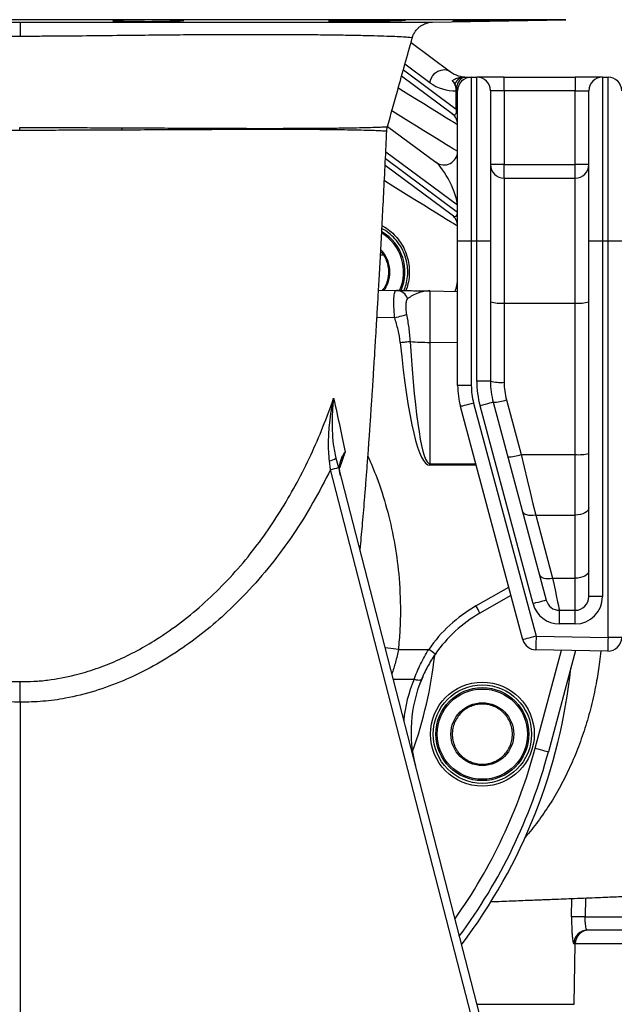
# Model space of a CAD drawing. Header units: millimetres. Extents: x 7 to 807, y 9 to 2008.
# Tile 3 of 9: x 355 to 572, y 215 to 575. Entities that reach past the tile are written whole.
import ezdxf

# ---------------------------------------------------------------- set-up
doc = ezdxf.new("R2010")
doc.units = ezdxf.units.MM

msp = doc.modelspace()

# ---------------------------------------------------------------- linework, layer by layer
at = {"color": 8, "linetype": 'Continuous', "lineweight": 25}
for p, q in [((554.46, 575.41), (155.36, 575.41)), ((504.77, 552.38), (495.63, 559.16)), ((495.05, 557.1), (514.41, 542.75)), ((514.83, 507.56), (488.61, 526.99)), ((488.5, 524.59), (514.83, 505.07)), ((491.93, 466.44), (485.39, 466.55)), ((514.91, 457.23), (504.73, 457.41)), ((473.74, 417.36), (471.74, 411.41)), ((504.73, 413), (521.54, 412.99)), ((521.68, 412.47), (504.73, 412.48)), ((521.62, 361.01), (533.63, 367.87)), ((543.26, 308.96), (552.87, 344.82)), ((498.95, 334.18), (491.27, 334.18)), ((556.6, 247.35), (556.7, 254.04)), ((561.67, 254.24), (561.56, 247.35)), ((557.91, 237.52), (557.38, 237.52)), ((521.94, 215.35), (557.52, 215.35))]:
    msp.add_line(p, q, dxfattribs=at)
at = {"color": 7, "linetype": 'Continuous', "lineweight": 25}
for p, q in [((410.52, 575.29), (410.52, 574.97)), ((485.69, 575.28), (485.69, 574.97)), ((505.69, 574.56), (554.46, 575.41)), ((497.85, 567.08), (512.25, 556.4)), ((512.89, 540.99), (494.38, 554.71)), ((513.94, 552.02), (513.01, 553.1)), ((517.58, 554.43), (519.91, 554.43)), ((519.91, 554.43), (519.91, 494.43)), ((519.91, 554.43), (521.91, 554.43)), ((521.91, 494.43), (521.91, 554.43)), ((531.91, 554.43), (521.91, 554.43)), ((531.91, 549.43), (531.91, 554.43)), ((531.91, 554.43), (557.91, 554.43)), ((557.91, 554.43), (557.91, 549.43)), ((567.91, 554.43), (557.91, 554.43)), ((567.91, 554.43), (567.91, 494.43)), ((567.91, 554.43), (569.91, 554.43)), ((569.91, 494.43), (569.91, 554.43)), ((514.38, 549.45), (514.37, 550.18)), ((514.43, 550.29), (514.4, 549.58)), ((514.41, 542.75), (514.41, 549.43)), ((514.91, 549.43), (514.41, 549.43)), ((514.91, 494.43), (514.91, 549.43)), ((526.91, 549.43), (526.91, 494.43)), ((531.91, 549.43), (526.91, 549.43)), ((531.91, 549.43), (531.91, 522.43)), ((557.91, 549.43), (531.91, 549.43)), ((557.91, 522.43), (557.91, 549.43)), ((557.91, 549.43), (562.91, 549.43)), ((562.91, 494.43), (562.91, 549.43)), ((514.91, 542.75), (514.41, 542.75)), ((489.16, 536.33), (489.16, 536.33)), ((489.27, 536.38), (506.93, 523.28)), ((512.89, 503.93), (488.38, 522.1)), ((531.91, 522.43), (526.91, 522.43)), ((531.91, 517.43), (531.91, 522.43)), ((531.91, 522.43), (557.91, 522.43)), ((557.91, 517.43), (557.91, 522.43)), ((562.91, 522.43), (557.91, 522.43)), ((531.91, 517.43), (531.91, 471.79)), ((531.91, 517.43), (557.91, 517.43)), ((557.91, 471.79), (557.91, 517.43)), ((514.83, 507.56), (514.91, 507.56)), ((514.83, 505.07), (514.83, 507.56)), ((514.83, 505.07), (514.91, 505.07)), ((514.91, 441.68), (514.91, 494.43)), ((519.91, 494.43), (514.91, 494.43)), ((521.91, 494.43), (519.91, 494.43)), ((519.91, 494.43), (519.91, 441.68)), ((526.91, 494.43), (521.91, 494.43)), ((521.91, 443.26), (521.91, 494.43)), ((526.91, 494.43), (526.91, 443.26)), ((567.91, 494.43), (562.91, 494.43)), ((562.91, 364.43), (562.91, 494.43)), ((567.91, 494.43), (567.91, 364.43)), ((569.91, 494.43), (567.91, 494.43)), ((569.91, 349.52), (569.91, 494.43)), ((574.91, 494.43), (569.91, 494.43)), ((486.7, 489.43), (487.55, 489.43)), ((485.97, 476.54), (492.54, 476.42)), ((504.73, 476.21), (514.91, 476.03)), ((531.91, 471.79), (531.91, 442.83)), ((531.91, 471.79), (557.91, 471.79)), ((557.91, 416.39), (557.91, 471.79)), ((504.73, 457.41), (504.73, 413)), ((526.91, 443.26), (521.91, 443.26)), ((519.91, 441.68), (514.91, 441.68)), ((532.76, 436.36), (538.11, 416.39)), ((538.77, 348.69), (515.93, 433.92)), ((520.76, 435.21), (543.6, 349.98)), ((542.49, 361.84), (523.1, 434.2)), ((527.93, 435.5), (547.32, 363.14)), ((470.4, 415.04), (471.28, 411.65)), ((538.11, 416.39), (557.91, 416.39)), ((557.91, 394.25), (557.91, 416.39)), ((468.43, 410.9), (468.02, 414.07)), ((565.08, 36.36), (468.43, 410.9)), ((471.28, 411.65), (567.93, 37.11)), ((543.45, 394.25), (549.63, 371.18)), ((543.45, 394.25), (557.91, 394.25)), ((557.91, 371.18), (557.91, 394.25)), ((549.63, 371.18), (557.91, 371.18)), ((557.91, 359.43), (557.91, 371.18)), ((534.42, 364.9), (523.05, 358.4)), ((567.91, 364.43), (562.91, 364.43)), ((552.15, 354.43), (552.15, 359.43)), ((552.15, 359.43), (557.91, 359.43)), ((557.91, 354.43), (557.91, 359.43)), ((557.91, 354.43), (552.15, 354.43)), ((543.6, 349.98), (569.91, 349.52)), ((574.91, 349.52), (569.91, 349.52)), ((493.22, 345.13), (504.32, 345.13)), ((507, 343.76), (506.58, 343.2)), ((569.82, 344.52), (543.51, 344.98)), ((558.02, 344.73), (548.09, 307.67)), ((502.13, 335.11), (500.71, 331.63)), ((354.91, 325.83), (354.91, 9.46)), ((561.56, 247.35), (612.84, 247.35)), ((612.84, 242.43), (562.36, 242.43)), ((557.52, 215.35), (557.91, 237.52)), ((577.83, 237.43), (557.91, 237.43))]:
    msp.add_line(p, q, dxfattribs=at)
at = {"color": 7, "linetype": 'Continuous', "lineweight": 25, "flags": 128}
for points in [[(354.91, 574.51), (354.91, 574.4), (354.91, 574.11), (354.91, 573.66), (354.91, 573.04), (354.91, 572.28), (354.91, 571.39), (354.91, 570.4), (354.91, 569.31)], [(504.77, 552.38), (505.11, 553.64), (505.74, 554.81), (506.62, 555.8), (507.69, 556.55), (508.88, 557.01), (510.09, 557.14), (511.24, 556.93), (512.25, 556.4)], [(354.7, 534.94), (354.7, 535.07), (354.7, 535.2), (354.7, 535.33), (354.7, 535.46), (354.7, 535.59), (354.7, 535.72), (354.7, 535.84), (354.7, 535.97)], [(491.93, 466.44), (492.59, 466.62), (493.24, 466.79), (493.87, 466.96), (494.45, 467.12), (494.99, 467.27), (495.46, 467.4), (495.87, 467.51), (496.19, 467.6)], [(493.92, 457.4), (494.43, 457.45), (494.93, 457.49), (495.42, 457.54), (495.89, 457.59), (496.34, 457.63), (496.77, 457.67), (497.16, 457.71), (497.52, 457.75)], [(520.76, 435.21), (519.82, 434.96), (518.91, 434.72), (518.08, 434.49), (517.34, 434.3), (516.74, 434.14), (516.3, 434.02), (516.02, 433.94), (515.93, 433.92)], [(527.93, 435.5), (527.84, 435.47), (527.56, 435.4), (527.12, 435.28), (526.52, 435.12), (525.78, 434.92), (524.95, 434.7), (524.04, 434.46), (523.1, 434.2)], [(538.11, 416.39), (539.24, 411.72), (540.34, 407.13), (541.42, 402.67), (542.46, 398.36), (543.45, 394.25)], [(562.91, 396.9), (562.81, 396.39), (562.53, 395.89), (562.07, 395.43), (561.44, 395.03), (560.69, 394.7), (559.82, 394.45), (558.88, 394.3), (557.91, 394.25)], [(543.45, 394.25), (542.58, 394.13), (541.74, 394.09), (540.95, 394.15), (540.25, 394.29), (539.64, 394.51), (539.16, 394.81), (538.82, 395.18), (538.62, 395.61)], [(544.8, 372.54), (545, 372.12), (545.34, 371.75), (545.82, 371.44), (546.43, 371.22), (547.13, 371.08), (547.92, 371.02), (548.76, 371.06), (549.63, 371.18)], [(549.63, 371.18), (550.18, 368.61), (550.68, 366.3), (551.11, 364.27), (551.48, 362.57), (551.77, 361.21), (551.98, 360.23), (552.11, 359.63), (552.15, 359.43)], [(562.91, 373.83), (562.81, 373.32), (562.53, 372.82), (562.07, 372.36), (561.44, 371.96), (560.69, 371.63), (559.82, 371.39), (558.88, 371.24), (557.91, 371.18)], [(547.32, 363.14), (547.23, 363.11), (546.95, 363.04), (546.51, 362.92), (545.9, 362.76), (545.17, 362.56), (544.34, 362.34), (543.43, 362.1), (542.49, 361.84)], [(543.6, 349.98), (542.66, 349.73), (541.75, 349.48), (540.91, 349.26), (540.18, 349.06), (539.58, 348.9), (539.14, 348.78), (538.86, 348.71), (538.77, 348.69)], [(543.6, 349.98), (543.58, 349), (543.56, 348.07), (543.55, 347.2), (543.54, 346.44), (543.53, 345.82), (543.52, 345.36), (543.51, 345.08), (543.51, 344.98)], [(569.91, 349.52), (569.89, 348.55), (569.87, 347.61), (569.86, 346.74), (569.85, 345.99), (569.84, 345.36), (569.83, 344.9), (569.82, 344.62), (569.82, 344.52)], [(501.67, 334.13), (501.56, 333.98), (501.36, 333.88), (501.09, 333.82), (500.75, 333.8), (500.36, 333.83), (499.91, 333.91), (499.44, 334.03), (498.95, 334.18)], [(543.26, 308.96), (544.21, 308.71), (545.11, 308.47), (545.95, 308.24), (546.68, 308.05), (547.28, 307.89), (547.73, 307.77), (548, 307.69), (548.09, 307.67)]]:
    msp.add_lwpolyline(points, dxfattribs=at)
at = {"color": 8, "linetype": 'Continuous', "lineweight": 25, "flags": 128}
for points in [[(514.91, 536.98), (514.74, 537.08), (514.25, 537.38), (513.44, 537.88), (512.31, 538.58), (510.89, 539.46), (509.18, 540.52), (507.2, 541.74), (504.98, 543.11), (502.54, 544.62), (499.91, 546.24), (497.11, 547.97), (494.18, 549.78), (493.22, 550.38)], [(490.88, 542.15), (491.15, 541.98), (494.18, 540.11), (497.11, 538.3), (499.91, 536.57), (502.54, 534.94), (504.98, 533.43), (507.2, 532.06), (509.18, 530.84), (510.89, 529.78), (512.31, 528.9), (513.44, 528.21), (514.25, 527.71), (514.74, 527.4), (514.91, 527.3)], [(514.91, 499.91), (514.74, 500.02), (514.25, 500.32), (513.44, 500.82), (512.31, 501.52), (510.89, 502.4), (509.18, 503.45), (507.2, 504.68), (504.98, 506.05), (502.54, 507.55), (499.91, 509.18), (497.11, 510.91), (494.18, 512.72), (491.15, 514.59), (488.11, 516.47)], [(493.22, 345.13), (490.41, 345.43), (488.31, 345.65)]]:
    msp.add_lwpolyline(points, dxfattribs=at)
at = {"color": 7, "linetype": 'Continuous', "lineweight": 25}
for radius in [19, 18, 17, 16.5, 11.5]:
    msp.add_circle((523.94, 314.14), radius, dxfattribs=at)
for centre, radius, start, end in [((518.21, 564.43), 10, 233.4501, 270), ((513.71, 564.43), 15, 233.4501, 272.577), ((517.66, 550.36), 4.07, 91.2273, 155.9217), ((519.91, 549.43), 5, 90, 180), ((521.91, 549.43), 5, 0, 90), ((567.91, 549.43), 5, 90, 180), ((569.91, 549.43), 5, 0, 90), ((517.6, 548.48), 3.65, 150.3509, 152.401), ((519.11, 548.98), 4.76, 172.6653, 174.3208), ((509.91, 536.98), 5, 360, 53.4501), ((417, 533.58), 25.05, 174.7361, 176.6696), ((509.91, 527.3), 5, 233.4501, 0), ((531.91, 522.43), 5, 180, 270), ((557.91, 522.43), 5, 270, 0), ((509.91, 499.91), 5, 0, 53.4501), ((478.65, 483.18), 16.5, 335.6774, 59.0205), ((478.65, 483.18), 11.5, 324.5273, 44.4452), ((492.35, 471.9), 4.52, 19.6035, 87.4816), ((530.67, 486.46), 14.72, 255.2046, 274.8335), ((559.15, 486.46), 14.72, 265.1666, 284.7953), ((504.37, 526.19), 68.78, 264.2904, 270.3056), ((556.91, 443.26), 35, 180, 195), ((556.91, 443.26), 30, 180, 195), ((530.67, 457.5), 14.72, 255.2039, 274.8338), ((544.91, 441.68), 30, 180, 195), ((544.91, 441.68), 25, 180, 195), ((556.91, 442.83), 25, 180, 195), ((527.8, 450.26), 14.76, 270.5142, 289.6406), ((467.22, 419.44), 5.43, 278.537, 305.9319), ((533.15, 430.29), 14.76, 270.5143, 289.6405), ((559.15, 431.06), 14.72, 265.1662, 284.7957), ((427.09, 573.98), 168.24, 284.2222, 285.2266), ((256.32, 412.74), 248.42, 359.9397, 0.0603), ((557.91, 364.43), 10, 270, 0), ((557.91, 364.43), 5, 270, 0), ((547.91, 314.99), 53, 119.7449, 145.3407), ((479.5, 336.09), 48.94, 27.1277, 30.6103), ((552.15, 364.43), 10, 195, 270), ((552.15, 364.43), 5, 195, 270), ((547.86, 314.99), 50, 119.7449, 145.3407), ((569.91, 349.52), 5, 269, 0), ((543.6, 349.98), 5, 195, 269), ((462.76, 283.74), 74.13, 53.6212, 55.9069), ((354.91, 359.43), 202.5, 322.8504, 354.0125), ((547.86, 314.99), 50, 157.4936, 194.4703), ((354.91, 359.43), 200, 323.4199, 345), ((559.08, 154.71), 92.66, 88.4655, 91.5345), ((562.37, 237.44), 4.99, 90.074, 179.0771), ((562.91, 237.43), 5, 90, 179)]:
    msp.add_arc(centre, radius, start, end, dxfattribs=at)
at = {"color": 8, "linetype": 'Continuous', "lineweight": 25}
for centre, radius, start, end in [((478.65, 483.18), 17, 336.2405, 59.7037), ((354.91, 359.43), 152.5, 340.194, 353.7511), ((547.91, 313.9), 53, 157.4936, 174.3755), ((354.91, 359.43), 195, 324.6176, 345)]:
    msp.add_arc(centre, radius, start, end, dxfattribs=at)
at = {"color": 7, "linetype": 'Continuous', "lineweight": 25}
for centre, major_axis, ratio, start_param, end_param in [((509.91, 549.43), (-4.08, 8.76), 0.229413, 2.741089, 3.745838), ((509.91, 514.85), (-4.4, 8.85), 0.249803, 3.630657, 5.82776), ((509.91, 512.36), (-4.4, 8.85), 0.249803, 2.686167, 3.630657), ((504.91, 455.2), (-0.17, 21.01), 0.007477, 6.282993, 7.748795), ((505, 556.01), (0.26, 143.52), 0.104497, 2.32842, 3.141689), ((504.91, 556.01), (0.18, 143), 0.069919, 2.328377, 3.141646)]:
    msp.add_ellipse(centre, major_axis=major_axis, ratio=ratio, start_param=start_param, end_param=end_param, dxfattribs=at)
for points, knots in [([(204.13, 574.56), (204.17, 574.56), (204.29, 574.56), (205.69, 574.55), (208.15, 574.55), (211.71, 574.54), (216.29, 574.54), (221.79, 574.53), (228.22, 574.52), (235.59, 574.52), (243.84, 574.52), (252.84, 574.51), (262.59, 574.51), (273.09, 574.51), (284.22, 574.5), (295.8, 574.5), (307.85, 574.5), (320.38, 574.5), (332.53, 574.51), (344.06, 574.51), (351.29, 574.51), (354.91, 574.51)], [0, 0, 0, 0, 0.032411, 0.085585, 0.138759, 0.193464, 0.248168, 0.301623, 0.355078, 0.410044, 0.465009, 0.519187, 0.573366, 0.629081, 0.684796, 0.739586, 0.794377, 0.850772, 0.907165, 0.953449, 1, 1, 1, 1]), ([(354.91, 574.51), (358.93, 574.51), (366.97, 574.51), (379.05, 574.51), (391.07, 574.5), (402.89, 574.5), (414.31, 574.5), (425.38, 574.5), (436.07, 574.51), (446.39, 574.51), (456.16, 574.51), (465.39, 574.51), (473.89, 574.52), (481.48, 574.52), (488.05, 574.53), (493.67, 574.54), (498.32, 574.54), (501.9, 574.55), (504.3, 574.55), (505.59, 574.56), (505.66, 574.56), (505.69, 574.56)], [0, 0, 0, 0, 0.051662, 0.103329, 0.156475, 0.209623, 0.261829, 0.314036, 0.367603, 0.421171, 0.476097, 0.531022, 0.587565, 0.644107, 0.698634, 0.753161, 0.809311, 0.86546, 0.919322, 0.973184, 1, 1, 1, 1]), ([(388.78, 575.02), (388.85, 575.01), (388.96, 574.99), (389.26, 574.98), (389.36, 574.97)], [0, 0, 0, 0, 0.679024, 1, 1, 1, 1]), ([(414.72, 575.15), (414.71, 575.16), (414.7, 575.18), (414.26, 575.21), (413.47, 575.24), (412.32, 575.27), (410.89, 575.29), (409.19, 575.3), (407.28, 575.31), (405.21, 575.31), (403.05, 575.31), (400.85, 575.3), (398.68, 575.29), (396.59, 575.27), (394.49, 575.24), (392.63, 575.21), (391.1, 575.17), (389.98, 575.14), (389.21, 575.1), (388.79, 575.06), (388.8, 575.04), (388.8, 575.04)], [0, 0, 0, 0, 0.038801, 0.092506, 0.146212, 0.199912, 0.253612, 0.307304, 0.360997, 0.414683, 0.46837, 0.522054, 0.575738, 0.629424, 0.683109, 0.750064, 0.803769, 0.857472, 0.911177, 0.964882, 1, 1, 1, 1]), ([(389.36, 574.97), (389.32, 574.97), (389.21, 574.96), (389.29, 574.95), (389.34, 574.94)], [0, 0, 0, 0, 0.355101, 1, 1, 1, 1]), ([(389.48, 574.9), (389.88, 574.88), (390.67, 574.84), (393.26, 574.8), (396.55, 574.79), (400.27, 574.79), (403.97, 574.82), (407.24, 574.87), (409.44, 574.92), (410.23, 574.96), (410.52, 574.97)], [0, 0, 0, 0, 0.131692, 0.263368, 0.395022, 0.526659, 0.658293, 0.789938, 0.921604, 1, 1, 1, 1]), ([(410.52, 574.97), (411.35, 574.99), (412.68, 575.02), (413.85, 575.07), (414.53, 575.11), (414.67, 575.13), (414.74, 575.14)], [0, 0, 0, 0, 0.353628, 0.569079, 0.784531, 1, 1, 1, 1]), ([(470.2, 574.97), (469.68, 574.96), (468.46, 574.92), (467.6, 574.88), (467.75, 574.86), (467.79, 574.85)], [0, 0, 0, 0, 0.355579, 0.841314, 1, 1, 1, 1]), ([(467.93, 574.82), (468.33, 574.81), (469.12, 574.79), (471.71, 574.79), (475, 574.81), (478.71, 574.85), (482.42, 574.9), (484.66, 574.95), (485.65, 574.97), (485.69, 574.97)], [0, 0, 0, 0, 0.165516, 0.331007, 0.496486, 0.66197, 0.827477, 0.99301, 1, 1, 1, 1]), ([(495.86, 575.25), (495.85, 575.26), (495.84, 575.27), (495.4, 575.29), (494.61, 575.3), (493.46, 575.31), (492.03, 575.31), (490.33, 575.31), (488.42, 575.3), (486.36, 575.29), (484.19, 575.27), (481.99, 575.24), (479.82, 575.21), (477.73, 575.18), (475.63, 575.14), (473.77, 575.1), (472.24, 575.06), (470.96, 575.01), (470.48, 574.99), (470.2, 574.97)], [0, 0, 0, 0, 0.041654, 0.099335, 0.157015, 0.214689, 0.272363, 0.330031, 0.3877, 0.445369, 0.503038, 0.560712, 0.618385, 0.676066, 0.733746, 0.805706, 0.863398, 0.921091, 1, 1, 1, 1]), ([(485.69, 574.97), (486.22, 574.98), (487.46, 575), (489.29, 575.03), (491.11, 575.07), (492.7, 575.11), (494.01, 575.15), (495, 575.18), (495.67, 575.22), (495.81, 575.23), (495.88, 575.24)], [0, 0, 0, 0, 0.096562, 0.225614, 0.354667, 0.483735, 0.612804, 0.741871, 0.87094, 1, 1, 1, 1]), ([(498.31, 568.7), (498.35, 568.84), (498.48, 569.45), (498.95, 570.41), (499.67, 571.52), (500.51, 572.43), (501.41, 573.15), (502.32, 573.69), (503.19, 574.08), (503.98, 574.32), (504.63, 574.45), (505.1, 574.52), (505.33, 574.54), (505.4, 574.54), (505.41, 574.54)], [0, 0, 0, 0, 0.044753, 0.185199, 0.316851, 0.440194, 0.555157, 0.661193, 0.757252, 0.841454, 0.909746, 0.957991, 0.992746, 1, 1, 1, 1]), ([(520.14, 574.97), (519.4, 574.96), (517.95, 574.93), (515.74, 574.88), (513.89, 574.84), (512.89, 574.81), (513.04, 574.8), (513.08, 574.8)], [0, 0, 0, 0, 0.182501, 0.355829, 0.632602, 0.909377, 1, 1, 1, 1]), ([(513.23, 574.79), (513.62, 574.79), (514.42, 574.79), (517, 574.83), (520.28, 574.88), (523.38, 574.93), (525.21, 574.96), (525.81, 574.97)], [0, 0, 0, 0, 0.222562, 0.445119, 0.6677, 0.890315, 1, 1, 1, 1]), ([(542.7, 575.31), (542.7, 575.31), (542.69, 575.31), (542.25, 575.31), (541.45, 575.31), (540.31, 575.3), (538.88, 575.29), (537.18, 575.26), (535.27, 575.24), (533.21, 575.21), (531.04, 575.17), (528.84, 575.14), (526.67, 575.1), (524.58, 575.06), (522.48, 575.02), (521.03, 574.99), (520.28, 574.97), (520.14, 574.97)], [0, 0, 0, 0, 0.050608, 0.120847, 0.191085, 0.26132, 0.331557, 0.401797, 0.472036, 0.542283, 0.61253, 0.682787, 0.753043, 0.823308, 0.893572, 0.981253, 1, 1, 1, 1]), ([(525.81, 574.97), (527.14, 574.99), (529.19, 575.03), (532, 575.08), (534.13, 575.11), (536.13, 575.15), (537.96, 575.19), (539.54, 575.22), (540.86, 575.25), (541.84, 575.27), (542.52, 575.29), (542.66, 575.3), (542.72, 575.3)], [0, 0, 0, 0, 0.1701, 0.262314, 0.354527, 0.446747, 0.538966, 0.631181, 0.723397, 0.815601, 0.907806, 1, 1, 1, 1]), ([(489.25, 536.31), (490.49, 540.76), (493.48, 551.54), (496.52, 562.35), (498.3, 568.7)], [0, 0, 0, 0, 0.413019, 1, 1, 1, 1]), ([(513.01, 553.1), (513.02, 553.11), (513.29, 553.32), (514.06, 553.84), (515.32, 554.28), (516.6, 554.43), (517.17, 554.43), (517.45, 554.43)], [0, 0, 0, 0, 0.007987, 0.202284, 0.539362, 0.780914, 1, 1, 1, 1]), ([(514.37, 550.18), (514.35, 550.3), (514.33, 550.41), (514.29, 550.63), (514.27, 550.72), (514.19, 551), (514.14, 551.15), (513.98, 551.58), (513.86, 551.82), (513.63, 552.24), (513.5, 552.43), (513.26, 552.78), (513.13, 552.94), (513.01, 553.1)], [0, 0, 0, 0, 0.0625, 0.0625, 0.125, 0.125, 0.25, 0.25, 0.5, 0.5, 0.75, 0.75, 1, 1, 1, 1]), ([(514.37, 550.18), (514.36, 550.25), (514.36, 550.34), (514.35, 550.47), (514.32, 550.71), (514.22, 551.38), (514.06, 551.75), (513.94, 552.02)], [0, 0, 0, 0, 0.081304, 0.094939, 0.149524, 0.369219, 1, 1, 1, 1]), ([(517.58, 554.43), (517.26, 554.38), (516.63, 554.27), (515.64, 553.39), (514.79, 552.06), (514.55, 550.89), (514.43, 550.29)], [0, 0, 0, 0, 0.247241, 0.494619, 0.73873, 1, 1, 1, 1]), ([(514.41, 549.43), (514.41, 549.43), (514.4, 549.44), (514.39, 549.44), (514.38, 549.45)], [0, 0, 0, 0, 0.287484, 1, 1, 1, 1]), ([(514.4, 549.58), (514.4, 549.54), (514.41, 549.49), (514.41, 549.44), (514.41, 549.43)], [0, 0, 0, 0, 0.892736, 1, 1, 1, 1]), ([(354.7, 534.94), (351.03, 534.94), (343.68, 534.94), (332.73, 534.98), (321.94, 535.02), (311.41, 535.07), (301.19, 535.11), (291.34, 535.16), (281.93, 535.2), (272.94, 535.23), (264.45, 535.25), (256.52, 535.24), (249.27, 535.22), (243.12, 535.17), (237.99, 535.12), (233.69, 535.05), (231.32, 535), (230.13, 534.97)], [0, 0, 0, 0, 0.068081, 0.136412, 0.204753, 0.272848, 0.34084, 0.409062, 0.47729, 0.545289, 0.615168, 0.685285, 0.755408, 0.825293, 0.883506, 0.941786, 1, 1, 1, 1]), ([(354.7, 535.97), (357.88, 535.97), (361.05, 535.97), (367.34, 535.96), (370.47, 535.95), (376.7, 535.94), (379.79, 535.93), (385.95, 535.9), (389.01, 535.89), (392.06, 535.88)], [0, 0, 0, 0, 0.25, 0.25, 0.5, 0.5, 0.75, 0.75, 1, 1, 1, 1]), ([(391.99, 535.04), (388.99, 535.02), (382.98, 535), (373.69, 534.96), (364.26, 534.94), (357.88, 534.94), (354.7, 534.94)], [0, 0, 0, 0, 0.247322, 0.494641, 0.747323, 1, 1, 1, 1]), ([(479.19, 381), (479.25, 381.61), (479.44, 383.58), (479.76, 387.05), (480.16, 391.48), (480.55, 396.07), (480.96, 401), (481.38, 406.25), (481.81, 411.86), (482.22, 417.49), (482.58, 422.45), (482.86, 426.57), (483.09, 429.86), (483.28, 432.69), (483.44, 435.1), (483.6, 437.51), (483.79, 440.45), (484.05, 444.41), (484.33, 448.97), (484.64, 454), (484.97, 459.35), (485.33, 465.43), (485.73, 472.28), (486.17, 479.93), (486.64, 488.41), (487.14, 497.73), (487.68, 507.92), (488.24, 519.01), (488.67, 527.97), (488.91, 533.3), (488.97, 534.56)], [0, 0, 0, 0, 0.017756, 0.057683, 0.095566, 0.136456, 0.175759, 0.217614, 0.261997, 0.304962, 0.342718, 0.36874, 0.391409, 0.410586, 0.426273, 0.439906, 0.458662, 0.48437, 0.517021, 0.546056, 0.578981, 0.615787, 0.656462, 0.700999, 0.749392, 0.8016, 0.857558, 0.917188, 0.980411, 1, 1, 1, 1]), ([(488.98, 534.56), (488.98, 534.78), (488.97, 535.37), (489.14, 535.94), (489.24, 536.31)], [0, 0, 0, 0, 0.357284, 1, 1, 1, 1]), ([(495.26, 476.38), (495.55, 477.09), (496.19, 478.72), (496.65, 481.5), (496.69, 484.46), (496.24, 487.32), (495.4, 489.96), (494.15, 492.47), (492.48, 494.83), (490.35, 496.92), (488.56, 498.35), (487.4, 498.87), (487.2, 498.96)], [0, 0, 0, 0, 0.087544, 0.200427, 0.31725, 0.420438, 0.526489, 0.632636, 0.741373, 0.856834, 0.975813, 1, 1, 1, 1]), ([(486.87, 490.43), (486.93, 490.39), (487.93, 489.56), (489.05, 487.14), (489.89, 483.51), (489.26, 479.84), (488.32, 477.39), (487.41, 476.53), (487.39, 476.51)], [0, 0, 0, 0, 0.0140394, 0.2593686, 0.5047017, 0.7500575, 0.9954463, 1, 1, 1, 1]), ([(491.93, 466.44), (491.84, 467.09), (491.78, 467.75), (491.7, 468.71), (491.67, 469.02), (491.63, 469.66), (491.62, 469.97), (491.58, 470.88), (491.56, 471.46), (491.56, 472.28), (491.56, 472.55), (491.57, 473.06), (491.58, 473.3), (491.62, 473.99), (491.65, 474.41), (491.75, 475.14), (491.81, 475.44), (491.92, 475.81), (491.96, 475.92), (492.06, 476.1), (492.11, 476.18), (492.27, 476.37), (492.4, 476.43), (492.54, 476.42)], [0, 0, 0, 0, 0.125, 0.125, 0.1875, 0.1875, 0.25, 0.25, 0.375, 0.375, 0.4375, 0.4375, 0.5, 0.5, 0.625, 0.625, 0.75, 0.75, 0.8125, 0.8125, 0.875, 0.875, 1, 1, 1, 1]), ([(492.54, 476.42), (493.26, 476.41), (494.1, 476.4), (495.93, 476.36), (496.92, 476.35), (499.03, 476.31), (500.14, 476.29), (501.84, 476.26), (502.7, 476.25), (503.72, 476.23), (504.15, 476.22), (504.44, 476.22), (504.59, 476.21), (504.73, 476.21)], [0, 0, 0, 0, 0.25, 0.25, 0.5, 0.5, 0.75, 0.75, 0.875, 0.9375, 0.96875, 0.96875, 1, 1, 1, 1]), ([(504.73, 476.21), (504.73, 476.21), (504.01, 476.22), (502.58, 476.1), (500.46, 475.49), (498.37, 474.55), (497.19, 473.8), (496.61, 473.42)], [0, 0, 0, 0, 0.001483, 0.246093, 0.492473, 0.745782, 1, 1, 1, 1]), ([(496.61, 473.42), (496.44, 473.21), (496.09, 472.79), (495.93, 471.43), (495.91, 469.68), (496.1, 468.27), (496.19, 467.6)], [0, 0, 0, 0, 0.235793, 0.470213, 0.748941, 1, 1, 1, 1]), ([(493.92, 457.4), (493.77, 458.94), (493.47, 460.46), (492.75, 463.46), (492.33, 464.94), (491.93, 466.44)], [0, 0, 0, 0, 0.5, 0.5, 1, 1, 1, 1]), ([(496.19, 467.6), (496.49, 465.98), (497.08, 462.74), (497.38, 459.42), (497.52, 457.75)], [0, 0, 0, 0, 0.498394, 1, 1, 1, 1]), ([(240.26, 436.99), (241.39, 433.86), (243.66, 427.58), (248.26, 416.77), (254.25, 404.68), (261.27, 393), (268.23, 383.16), (274.81, 375.02), (281.72, 367.56), (288.91, 360.81), (296.38, 354.71), (304.34, 349.14), (312.08, 344.61), (319.39, 341.06), (326.22, 338.31), (333.29, 336.08), (340.48, 334.47), (347.71, 333.47), (352.5, 333.4), (354.91, 333.37)], [0, 0, 0, 0, 0.060847, 0.121813, 0.214321, 0.306812, 0.370414, 0.434077, 0.497661, 0.555838, 0.61401, 0.673482, 0.732945, 0.777343, 0.821735, 0.867167, 0.912589, 0.956097, 1, 1, 1, 1]), ([(354.91, 333.37), (356.58, 333.38), (359.92, 333.39), (366.65, 334.01), (374.29, 335.45), (382.7, 337.98), (390.27, 340.97), (397.65, 344.57), (405.63, 349.24), (414, 355.09), (422.66, 362.31), (430.77, 370.29), (438.19, 378.8), (444.86, 387.63), (450.83, 396.71), (456.3, 406.23), (461.25, 416.17), (465.73, 426.45), (468.28, 433.48), (469.55, 436.99)], [0, 0, 0, 0, 0.030507, 0.061017, 0.123098, 0.172109, 0.22113, 0.271456, 0.321788, 0.389674, 0.457573, 0.527377, 0.59719, 0.663221, 0.729327, 0.795375, 0.863559, 0.931799, 1, 1, 1, 1]), ([(468.02, 414.07), (467.91, 415.23), (467.67, 417.55), (467.65, 422.22), (468.09, 428.76), (468.95, 434.03), (469.55, 436.98), (469.55, 436.99)], [0, 0, 0, 0, 0.14779, 0.295718, 0.598584, 0.998688, 1, 1, 1, 1]), ([(469.55, 436.99), (469.55, 436.98), (469.31, 435.07), (468.96, 431.19), (468.93, 425.59), (469.3, 420.19), (470.03, 416.77), (470.4, 415.04)], [0, 0, 0, 0, 0.001251, 0.273735, 0.548183, 0.772149, 1, 1, 1, 1]), ([(469.55, 436.99), (470.33, 433.42), (471.07, 430), (472.47, 423.45), (473.13, 420.33), (473.74, 417.36)], [0, 0, 0, 0, 0.5, 0.5, 1, 1, 1, 1]), ([(472.05, 408.67), (471.84, 409.48), (471.73, 410.26), (471.7, 411.41), (471.71, 411.78), (471.78, 412.53), (471.83, 412.9), (472.06, 413.99), (472.29, 414.69), (472.75, 415.71), (472.92, 416.05), (473.21, 416.55), (473.31, 416.71), (473.52, 417.04), (473.63, 417.2), (473.74, 417.36)], [0, 0, 0, 0, 0.25, 0.25, 0.375, 0.375, 0.5, 0.5, 0.75, 0.75, 0.875, 0.875, 0.9375, 0.9375, 1, 1, 1, 1]), ([(354.91, 325.83), (352.09, 325.88), (346.45, 325.99), (338.05, 327.22), (329.79, 329.15), (321.16, 331.97), (312.25, 335.78), (303.18, 340.64), (294.52, 346.23), (285.48, 353.09), (276.25, 361.39), (267.05, 371.24), (258.66, 381.81), (251.74, 392.08), (246, 401.8), (242.93, 407.87), (241.39, 410.9)], [0, 0, 0, 0, 0.056563, 0.113381, 0.170265, 0.226917, 0.295661, 0.364652, 0.433704, 0.502533, 0.592543, 0.682873, 0.773276, 0.863388, 0.931692, 1, 1, 1, 1]), ([(468.43, 410.9), (466.34, 406.83), (462.16, 398.69), (454.83, 387.06), (446.71, 375.98), (438.28, 366.25), (429.71, 357.81), (421.18, 350.57), (412.11, 344.03), (402.56, 338.3), (392.57, 333.49), (382.2, 329.7), (372.36, 327.28), (363.22, 325.97), (357.68, 325.88), (354.91, 325.83)], [0, 0, 0, 0, 0.091834, 0.18392, 0.275942, 0.367687, 0.442456, 0.517454, 0.592395, 0.667085, 0.740922, 0.814916, 0.888663, 0.944337, 1, 1, 1, 1]), ([(472.06, 408.67), (471.96, 409.12), (471.73, 410.1), (471.71, 411.56), (471.85, 412.87), (472.13, 413.67), (472.24, 413.97)], [0, 0, 0, 0, 0.235999, 0.518824, 0.820227, 1, 1, 1, 1]), ([(498.95, 334.18), (499.64, 336.03), (500.42, 337.87), (501.76, 340.61), (502.23, 341.53), (503.24, 343.34), (503.77, 344.24), (504.32, 345.13)], [0, 0, 0, 0, 0.5, 0.5, 0.75, 0.75, 1, 1, 1, 1]), ([(506.73, 343.43), (506.22, 342.68), (505.72, 341.91), (504.78, 340.38), (504.33, 339.6), (503.07, 337.27), (502.32, 335.71), (501.67, 334.13)], [0, 0, 0, 0, 0.25, 0.25, 0.5, 0.5, 1, 1, 1, 1]), ([(567.23, 344.57), (567.1, 343.23), (566.74, 339.54), (565.7, 333.1), (564.07, 325.3), (561.84, 317.26), (559.17, 309.5), (556.06, 302.07), (552.54, 295.02), (548.62, 288.34), (544.3, 282.17), (541.21, 278.14), (539.48, 276.33), (539.41, 276.26)], [0, 0, 0, 0, 0.050517, 0.13954, 0.24717, 0.354443, 0.461449, 0.568271, 0.674997, 0.781711, 0.888498, 0.99544, 1, 1, 1, 1]), ([(354.91, 325.83), (354.91, 326.96), (354.91, 329.2), (354.91, 331.71), (354.91, 332.96), (354.91, 333.35), (354.91, 333.37)], [0, 0, 0, 0, 0.394757, 0.789511, 0.989604, 1, 1, 1, 1]), ([(516.17, 321.92), (516.68, 322.43), (517.24, 322.89), (518.13, 323.48), (518.44, 323.67), (519.08, 324.01), (519.41, 324.17), (520.41, 324.58), (521.09, 324.79), (522.15, 325), (522.51, 325.05), (523.23, 325.12), (523.59, 325.14), (524.67, 325.14), (525.38, 325.07), (526.44, 324.86), (526.8, 324.77), (527.49, 324.56), (528.16, 324.32), (528.81, 324.01), (529.44, 323.67), (529.76, 323.49), (530.66, 322.88), (531.21, 322.43), (531.97, 321.67), (532.22, 321.4), (532.68, 320.84), (532.89, 320.55), (533.49, 319.65), (533.83, 319.02), (534.24, 318.02), (534.37, 317.68), (534.58, 316.99), (534.66, 316.64), (534.87, 315.58), (534.94, 314.87), (534.95, 313.42), (534.87, 312.7), (534.66, 311.65), (534.58, 311.3), (534.37, 310.61), (534.25, 310.26), (533.83, 309.26), (533.49, 308.63), (532.7, 307.44), (532.23, 306.87), (531.22, 305.85), (530.66, 305.4), (529.76, 304.8), (529.45, 304.61), (528.81, 304.27), (528.17, 303.96), (527.49, 303.72), (526.8, 303.51), (526.45, 303.42), (525.38, 303.21), (524.67, 303.14), (523.59, 303.14), (523.24, 303.16), (522.51, 303.23), (522.15, 303.28), (521.1, 303.49), (520.41, 303.7), (519.41, 304.11), (519.08, 304.27), (518.44, 304.61), (518.14, 304.79), (517.24, 305.39), (516.69, 305.84), (515.92, 306.61), (515.67, 306.88), (515.22, 307.43), (514.79, 308.01), (514.42, 308.63), (514.08, 309.26), (513.92, 309.59), (513.51, 310.59), (513.3, 311.28), (513.02, 312.68), (512.95, 313.41), (512.94, 314.85), (513.01, 315.56), (513.22, 316.63), (513.31, 316.98), (513.52, 317.67), (513.64, 318.01), (514.05, 319), (514.39, 319.64), (515.2, 320.85), (515.65, 321.41), (516.17, 321.92)], [0, 0, 0, 0, 0.03125, 0.03125, 0.046875, 0.046875, 0.0625, 0.0625, 0.09375, 0.09375, 0.109375, 0.109375, 0.125, 0.125, 0.15625, 0.15625, 0.171875, 0.171875, 0.1875, 0.203125, 0.203125, 0.21875, 0.21875, 0.25, 0.25, 0.265625, 0.265625, 0.28125, 0.28125, 0.3125, 0.3125, 0.328125, 0.328125, 0.34375, 0.34375, 0.375, 0.375, 0.40625, 0.40625, 0.421875, 0.421875, 0.4375, 0.4375, 0.46875, 0.46875, 0.5, 0.5, 0.53125, 0.53125, 0.546875, 0.546875, 0.5625, 0.578125, 0.578125, 0.59375, 0.59375, 0.625, 0.625, 0.640625, 0.640625, 0.65625, 0.65625, 0.6875, 0.6875, 0.703125, 0.703125, 0.71875, 0.71875, 0.75, 0.75, 0.765625, 0.765625, 0.78125, 0.796875, 0.796875, 0.8125, 0.8125, 0.84375, 0.84375, 0.875, 0.875, 0.90625, 0.90625, 0.921875, 0.921875, 0.9375, 0.9375, 0.96875, 0.96875, 1, 1, 1, 1]), ([(526.92, 252.88), (527.66, 252.91), (529.64, 252.98), (532.78, 253.11), (536.26, 253.24), (539.46, 253.37), (542.32, 253.48), (544.88, 253.58), (547.46, 253.68), (550.34, 253.79), (553.79, 253.93), (557.79, 254.09), (562, 254.25), (566.07, 254.41), (569.71, 254.56), (572.88, 254.68), (575.61, 254.79), (577.84, 254.88), (579.68, 254.95), (581.24, 255.01), (582.71, 255.07), (584.13, 255.12), (585.67, 255.19), (587.57, 255.26), (590.03, 255.36), (593.11, 255.48), (596.78, 255.63), (601.03, 255.8), (604, 255.92), (605.58, 255.98)], [0, 0, 0, 0, 0.0249138, 0.0668988, 0.1075825, 0.1446668, 0.178058, 0.2077368, 0.235341, 0.2693957, 0.3108914, 0.3600521, 0.4152287, 0.4666674, 0.5127748, 0.5535058, 0.588823, 0.6188073, 0.6406568, 0.6613339, 0.6808347, 0.6991554, 0.718314, 0.7428209, 0.7762513, 0.8186408, 0.8700302, 0.9304666, 1, 1, 1, 1]), ([(556.6, 247.35), (556.59, 246.7), (556.59, 246.06), (556.6, 244.8), (556.61, 244.19), (556.64, 243.3), (556.65, 243.01), (556.67, 242.45), (556.69, 242.17), (556.73, 241.37), (556.77, 240.87), (556.85, 239.97), (556.89, 239.55), (556.99, 238.83), (557.03, 238.53), (557.11, 238.15), (557.13, 238.04), (557.18, 237.85), (557.21, 237.77), (557.28, 237.58), (557.33, 237.52), (557.38, 237.52)], [0, 0, 0, 0, 0.125, 0.125, 0.25, 0.25, 0.3125, 0.3125, 0.375, 0.375, 0.5, 0.5, 0.625, 0.625, 0.75, 0.75, 0.8125, 0.8125, 0.875, 0.875, 1, 1, 1, 1]), ([(562.36, 242.43), (562.28, 242.49), (562.1, 242.6), (561.84, 243.46), (561.64, 244.74), (561.54, 246.12), (561.56, 247.01), (561.56, 247.35)], [0, 0, 0, 0, 0.218759, 0.437449, 0.655352, 0.871462, 1, 1, 1, 1])]:
    msp.add_open_spline(points, degree=3, knots=knots, dxfattribs=at)
at = {"color": 8, "linetype": 'Continuous', "lineweight": 25}
for points, knots in [([(354.91, 569.31), (351.06, 569.32), (343.35, 569.34), (331.77, 569.44), (320.25, 569.56), (308.9, 569.69), (297.92, 569.8), (287.26, 569.88), (276.97, 569.92), (267.13, 569.93), (257.92, 569.91), (249.31, 569.85), (241.38, 569.76), (234.3, 569.65), (228.16, 569.53), (222.93, 569.39), (218.59, 569.24), (215.24, 569.09), (212.97, 568.95), (211.66, 568.83), (211.61, 568.76), (211.59, 568.73)], [0, 0, 0, 0, 0.051204, 0.102414, 0.15507, 0.207728, 0.259737, 0.311746, 0.365185, 0.418623, 0.472018, 0.525412, 0.580376, 0.63534, 0.688447, 0.741553, 0.796207, 0.850861, 0.903859, 0.956857, 1, 1, 1, 1]), ([(498.19, 568.73), (498.23, 568.74), (498.37, 568.79), (497.57, 568.89), (495.83, 569.02), (492.99, 569.17), (489.19, 569.32), (484.47, 569.46), (478.85, 569.59), (472.3, 569.71), (464.89, 569.81), (456.76, 569.88), (447.89, 569.92), (438.27, 569.93), (428.05, 569.9), (417.38, 569.84), (406.28, 569.75), (394.7, 569.62), (382.21, 569.48), (371.23, 569.38), (361.93, 569.32), (357.25, 569.31), (354.91, 569.31)], [0, 0, 0, 0, 0.0188151, 0.0712957, 0.1237764, 0.1777721, 0.2317683, 0.2844379, 0.3371078, 0.3912859, 0.4454637, 0.4984915, 0.5515196, 0.6060828, 0.6606461, 0.7137636, 0.7668817, 0.8215228, 0.8761629, 0.9377618, 0.9688812, 1, 1, 1, 1]), ([(488.9, 534.56), (488.9, 534.57), (488.93, 534.61), (487.99, 534.68), (485.95, 534.78), (482.8, 534.89), (478.94, 534.99), (474.68, 535.07), (470.24, 535.14), (465.23, 535.19), (460.13, 535.22), (455.15, 535.24), (449.46, 535.25), (442.32, 535.24), (433.43, 535.23), (423.87, 535.19), (413.7, 535.14), (403.08, 535.09), (395.7, 535.05), (391.99, 535.04)], [0, 0, 0, 0, 0.032399, 0.100573, 0.16875, 0.239084, 0.309419, 0.362645, 0.415871, 0.470084, 0.524296, 0.56426, 0.604327, 0.669016, 0.733705, 0.800286, 0.866866, 0.933178, 1, 1, 1, 1]), ([(392.06, 535.88), (395.57, 535.86), (402.6, 535.83), (412.82, 535.78), (422.74, 535.74), (432.18, 535.7), (441.01, 535.67), (449.25, 535.68), (456.91, 535.69), (463.91, 535.72), (470.16, 535.79), (475.64, 535.87), (480.3, 535.96), (484.04, 536.07), (486.83, 536.16), (488.57, 536.25), (489.33, 536.31), (489.19, 536.33), (489.16, 536.33)], [0, 0, 0, 0, 0.0635565, 0.1271147, 0.192501, 0.2578883, 0.3218412, 0.3857949, 0.4514964, 0.517199, 0.5831192, 0.6490388, 0.7168282, 0.784617, 0.8512666, 0.9179141, 0.9866442, 1, 1, 1, 1]), ([(487.26, 500.04), (487.37, 499.99), (488.39, 499.54), (490.08, 498.29), (492.24, 496.32), (494.09, 493.96), (495.59, 491.26), (496.67, 488.24), (497.24, 485.03), (497.27, 481.83), (496.86, 478.9), (496.26, 477.15), (495.98, 476.36)], [0, 0, 0, 0, 0.01335, 0.120121, 0.226346, 0.332605, 0.448271, 0.563907, 0.681446, 0.798962, 0.908858, 1, 1, 1, 1]), ([(514, 476.05), (514.23, 476.79), (514.8, 478.63), (514.87, 480.15), (514.91, 481.05)], [0, 0, 0, 0, 0.404238, 1, 1, 1, 1]), ([(473.74, 417.36), (473.74, 417.35), (473.12, 416.28), (472.72, 415.14), (472.33, 414.01)], [0, 0, 0, 0, 0.006737, 1, 1, 1, 1]), ([(482.1, 415.81), (483.21, 413.24), (485.89, 407.03), (489.11, 396.67), (491.83, 384.86), (493.58, 372.23), (494.08, 361.26), (493.84, 352.05), (493.43, 347.44), (493.22, 345.13)], [0, 0, 0, 0, 0.116114, 0.280213, 0.449175, 0.618137, 0.808099, 0.90405, 1, 1, 1, 1]), ([(493.22, 345.13), (492.91, 343.56), (492.28, 340.43), (491.28, 337.52), (490.78, 336.07)], [0, 0, 0, 0, 0.50469, 1, 1, 1, 1])]:
    msp.add_open_spline(points, degree=3, knots=knots, dxfattribs=at)

doc.saveas('drawing.dxf')
